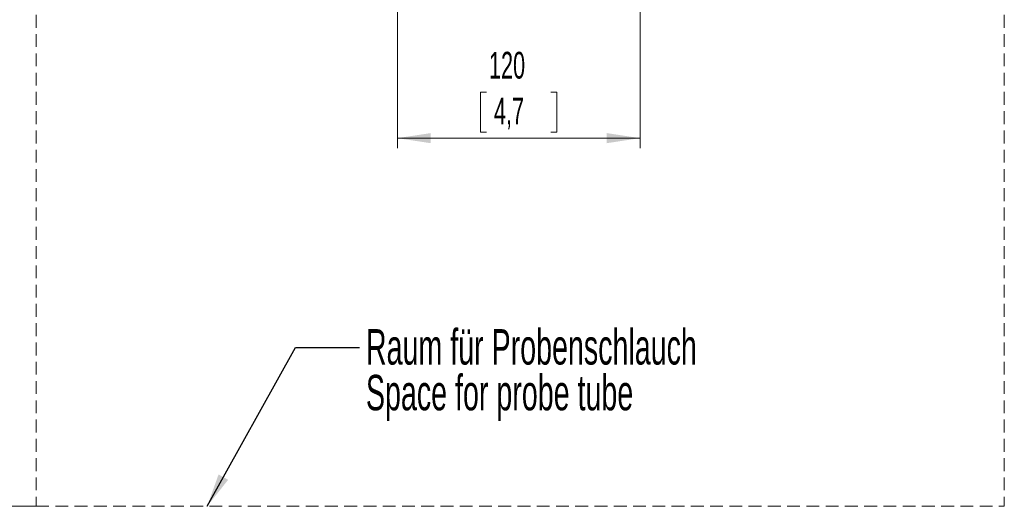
# Model space of a CAD drawing. Header units: millimetres. Extents: x 0 to 594, y 0 to 420.
# Tile 68 of 75: x 420 to 517, y 170 to 218. Entities that reach past the tile are written whole.
import ezdxf

# ---------------------------------------------------------------- set-up
doc = ezdxf.new("R2010")
doc.units = ezdxf.units.MM
doc.linetypes.add('HIDDEN', pattern=[1.905, 1.27, -0.635])
doc.styles.add('SLDTEXTSTYLE1', font='TXT', dxfattribs={"width": 0.605})
doc.dimstyles.new('SLDDIMSTYLE0', dxfattribs={"dimtxt": 2.568319, "dimasz": 3.3, "dimexe": 0, "dimexo": 0.0625, "dimgap": 0.64208, "dimtad": 1, "dimdec": 1, "dimlfac": 5, "dimrnd": 1e-09, "dimzin": 12, "dimdsep": 46, "dimtxsty": 'SLDTEXTSTYLE1', "dimsah": 1, "dimcen": 0.09, "dimadec": 0, "dimazin": 3, "dimtfac": 1, "dimtdec": 1, "dimtofl": 0, "dimtmove": 0, "dimatfit": 3, "dimfxl": 0, "dimfrac": 2, "dimtolj": 1, "dimtzin": 12, "dimarcsym": 0})
doc.dimstyles.new('SLDDIMSTYLE2', dxfattribs={"dimtxt": 0.18, "dimasz": 3.3, "dimexe": 0, "dimexo": 0.0625, "dimgap": 0, "dimtad": 0, "dimtih": 1, "dimtoh": 1, "dimdec": 0, "dimrnd": 1e-09, "dimzin": 0, "dimdsep": 46, "dimtxsty": 'Standard', "dimsah": 1, "dimcen": 0.09, "dimadec": 0, "dimazin": 0, "dimtfac": 3.3, "dimtdec": 0, "dimtofl": 0, "dimtmove": 0, "dimatfit": 3, "dimfxl": 0, "dimfrac": 2, "dimtolj": 1, "dimtzin": 0, "dimarcsym": 0})

# ---------------------------------------------------------------- blocks, each defined once
blk = doc.blocks.new('_D')
at = {"color": 7, "linetype": 'Continuous', "lineweight": 0}
for p, q in [((421.625, 230.163), (409.883, 230.163)), ((410.883, 230.163), (410.883, 170.163)), ((406.351, 204.327), (406.351, 204.915)), ((406.351, 204.915), (410.295, 204.915)), ((410.295, 204.915), (410.295, 204.327)), ((406.351, 195.998), (406.351, 195.41)), ((410.295, 195.41), (410.295, 195.998)), ((406.351, 195.41), (410.295, 195.41)), ((421.625, 170.163), (409.883, 170.163))]:
    blk.add_line(p, q, dxfattribs=at)
for points in [[(410.883, 230.163), (410.383, 226.863), (411.383, 226.863)], [(410.883, 170.163), (411.383, 173.463), (410.383, 173.463)]]:
    blk.add_solid(points, dxfattribs=at)
at = {"color": 7, "linetype": 'Continuous', "lineweight": 0, "char_height": 2.6458, "attachment_point": 1, "rotation": 90, "style": 'SLDTEXTSTYLE1'}
for s, insert in [('11,8', (406.884, 196.733)), ('300', (402.352, 197.223))]:
    blk.add_mtext(s, dxfattribs=dict(at, insert=insert))
blk = doc.blocks.new('_D_3')
at = {"color": 7, "linetype": 'Continuous', "lineweight": 0}
for p, q in [((457.364, 219.509), (457.364, 205.547)), ((481.364, 219.509), (481.364, 205.547)), ((466.179, 211.079), (465.591, 211.079)), ((465.591, 211.079), (465.591, 207.134)), ((472.549, 211.079), (473.137, 211.079)), ((473.137, 211.079), (473.137, 207.134)), ((457.364, 206.547), (481.364, 206.547)), ((465.591, 207.134), (466.179, 207.134)), ((473.137, 207.134), (472.549, 207.134))]:
    blk.add_line(p, q, dxfattribs=at)
for points in [[(457.364, 206.547), (460.664, 206.047), (460.664, 207.047)], [(481.364, 206.547), (478.064, 207.047), (478.064, 206.047)]]:
    blk.add_solid(points, dxfattribs=at)
at = {"color": 7, "linetype": 'Continuous', "lineweight": 0, "char_height": 2.6458, "attachment_point": 1, "style": 'SLDTEXTSTYLE1'}
for s, insert in [('120', (466.424, 215.077)), ('4,7', (466.914, 210.545))]:
    blk.add_mtext(s, dxfattribs=dict(at, insert=insert))
blk = doc.blocks.new('SW_NOTE_9')
at = {"color": 0, "linetype": 'Continuous', "lineweight": 0, "char_height": 3.5, "attachment_point": 1, "style": 'SLDTEXTSTYLE1'}
for s, insert in [('Raum für Probenschlauch', (0.618, 1.814)), ('Space for probe tube', (0.618, -2.707))]:
    blk.add_mtext(s, dxfattribs=dict(at, insert=insert))

msp = doc.modelspace()

# ---------------------------------------------------------------- linework, layer by layer
at = {"color": 7, "linetype": 'HIDDEN', "lineweight": 0}
for p, q in [((421.625, 230.163), (421.625, 170.163)), ((517.401, 230.163), (517.401, 170.163)), ((421.625, 170.163), (517.401, 170.163))]:
    msp.add_line(p, q, dxfattribs=at)

# ---------------------------------------------------------------- block references
at = {"color": 7, "linetype": 'Continuous', "lineweight": 0}
msp.add_blockref('SW_NOTE_9', (453.631, 185.856), dxfattribs=at)

# ---------------------------------------------------------------- dimensions: what is measured, and where the dimension line sits
dim = msp.add_linear_dim(base=(410.883, 170.163), p1=(421.625, 230.163), p2=(421.625, 170.163), angle=90, dimstyle='SLDDIMSTYLE0', dxfattribs=at)
dim.commit()
dim.dimension.update_dxf_attribs({"geometry": '_D', "text_midpoint": (410.883, 200.163), "dimtype": 160})
dim = msp.add_linear_dim(base=(481.364, 206.547), p1=(457.364, 219.509), p2=(481.364, 219.509), dimstyle='SLDDIMSTYLE0', dxfattribs=at)
dim.commit()
dim.dimension.update_dxf_attribs({"geometry": '_D_3', "text_midpoint": (469.364, 206.547), "dimtype": 160})

# ---------------------------------------------------------------- leaders
msp.add_leader([(438.542, 170.163), (447.281, 185.856), (453.631, 185.856)], dimstyle='SLDDIMSTYLE2', dxfattribs=at)

doc.saveas('drawing.dxf')
